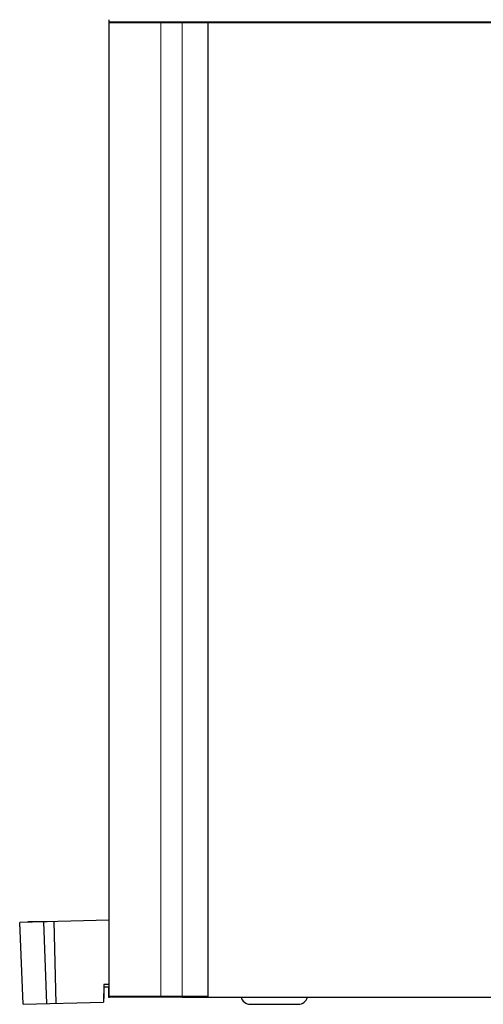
# Paper-space layout '_Right' of a CAD drawing. Header units: millimetres. Extents: x -254 to 208, y -21 to 401.
# Tile 1 of 4: x -254 to -56, y -21 to 401. Entities that reach past the tile are written whole.
import ezdxf

# ---------------------------------------------------------------- set-up
doc = ezdxf.new("R2010")
doc.units = ezdxf.units.MM

psp = doc.layouts.new('_Right')

# ---------------------------------------------------------------- linework, layer by layer
at = {"color": 7, "linetype": 'Continuous', "lineweight": 25}
for p, q in [((-215.85, 400.64), (-215.85, -17.2)), ((185.41, 399.3), (-215.85, 399.3)), ((-215.85, 399.3), (-215.85, -17.2)), ((-215.6, 399.55), (-214.99, 399.55)), ((172.31, 399.55), (-184.41, 399.55)), ((-173.49, 399.3), (-173.49, -17.2)), ((-215.85, 15.42), (-253.96, 14.52)), ((-252.52, -20.46), (-253.96, 14.52)), ((-242.3, -20.22), (-243.68, 14.76)), ((-239.39, 14.86), (-238.57, -20.13)), ((-218.01, -12.08), (-218.09, -19.65)), ((-218.02, -13.06), (-215.85, -13.03)), ((-217.99, -13.06), (-217.96, -18.06)), ((-215.92, -13.44), (-215.92, -17.45)), ((-252.52, -20.46), (-218.09, -19.65)), ((-218.07, -18.06), (-217.96, -18.06)), ((-215.92, -17.45), (-215.78, -17.45)), ((-173.49, -17.2), (-215.85, -17.2)), ((-184.41, -17.45), (172.31, -17.45)), ((-155.38, -20.5), (-134.8, -20.5))]:
    psp.add_line(p, q, dxfattribs=at)
at = {"color": 144, "linetype": 'Continuous', "lineweight": 18}
for p, q in [((-193.57, -17.2), (-193.57, 399.3)), ((-184.42, -17.2), (-184.42, 399.3)), ((-173.49, 399.48), (-173.49, 399.48))]:
    psp.add_line(p, q, dxfattribs=at)
at = {"color": 8, "linetype": 'Continuous', "lineweight": 25}
psp.add_line((-215.85, -12.05), (-218.01, -12.08), dxfattribs=at)
at = {"color": 7, "linetype": 'Continuous', "lineweight": 25}
for centre, radius, start, end in [((-193.33, 399.31), 0.241, 92.3312, 182.1554), ((-177.25, 399.36), 7.16, 178.5002, 180.4998), ((-215.42, -13.44), 0.5, 149.599, 180), ((-215.6, -17.2), 0.25, 180, 270), ((-215.6, -17.2), 0.248, 179.4214, 269.4095), ((-193.33, -17.21), 0.241, 177.8446, 267.6688), ((-177.25, -17.26), 7.16, 179.5002, 181.4998), ((-155.38, -16.5), 4, 194.021, 270), ((-134.8, -16.5), 4, 270, 346.054)]:
    psp.add_arc(centre, radius, start, end, dxfattribs=at)
for points, knots in [([(-193.34, 399.55), (-193.58, 399.55), (-194.07, 399.55), (-194.78, 399.55), (-195.49, 399.55), (-196.19, 399.55), (-196.88, 399.55), (-197.56, 399.55), (-198.23, 399.55), (-198.9, 399.55), (-199.55, 399.55), (-201.06, 399.55), (-203.34, 399.55), (-205.54, 399.55), (-207.38, 399.55), (-208.74, 399.55), (-210.18, 399.55), (-211.3, 399.55), (-212.27, 399.55), (-213.16, 399.55), (-214.01, 399.55), (-214.83, 399.55), (-215.34, 399.55), (-215.6, 399.55)], [0, 0, 0, 0, 0.02501, 0.050017, 0.075023, 0.100026, 0.125027, 0.150026, 0.175023, 0.200018, 0.22501, 0.25, 0.375081, 0.499998, 0.535141, 0.625032, 0.692446, 0.749997, 0.800016, 0.850026, 0.900027, 0.950018, 1, 1, 1, 1]), ([(-184.41, 399.55), (-184.51, 399.55), (-184.69, 399.55), (-184.97, 399.55), (-185.25, 399.55), (-185.53, 399.55), (-185.94, 399.55), (-186.49, 399.55), (-187.18, 399.55), (-187.86, 399.55), (-188.75, 399.55), (-189.6, 399.55), (-190.38, 399.55), (-191.12, 399.55), (-191.94, 399.55), (-192.52, 399.55), (-192.87, 399.55), (-193.05, 399.55), (-193.22, 399.55), (-193.31, 399.55), (-193.34, 399.55)], [0, 0, 0, 0, 0.024463, 0.048924, 0.073384, 0.097842, 0.122299, 0.183469, 0.244602, 0.308647, 0.372343, 0.500042, 0.564087, 0.627783, 0.755481, 0.877681, 0.896193, 0.938679, 0.97679, 1, 1, 1, 1]), ([(-242.14, 14.82), (-243, 14.82), (-244.56, 14.82), (-246.2, 14.82), (-248.27, 14.82), (-249.53, 14.82), (-250.54, 14.82)], [0, 0, 0, 0, 0.255243, 0.463674, 0.567881, 1, 1, 1, 1]), ([(-184.41, -17.45), (-184.52, -17.45), (-184.72, -17.45), (-185.03, -17.45), (-185.34, -17.45), (-185.65, -17.45), (-185.96, -17.45), (-186.26, -17.45), (-186.56, -17.45), (-186.86, -17.45), (-187.53, -17.45), (-188.54, -17.45), (-189.81, -17.45), (-190.96, -17.45), (-191.75, -17.45), (-192.27, -17.45), (-192.58, -17.45), (-192.86, -17.45), (-193.12, -17.45), (-193.27, -17.45), (-193.34, -17.45)], [0, 0, 0, 0, 0.027303, 0.054511, 0.081652, 0.108753, 0.135843, 0.162949, 0.190099, 0.21732, 0.24464, 0.372281, 0.500011, 0.62765, 0.755382, 0.804452, 0.853287, 0.902049, 0.9509, 1, 1, 1, 1])]:
    psp.add_open_spline(points, degree=3, knots=knots, dxfattribs=at)
at = {"color": 144, "linetype": 'Continuous', "lineweight": 18}
for points, knots in [([(-190.7, 399.48), (-190.67, 399.48), (-190.61, 399.48), (-190.5, 399.48), (-190.38, 399.48), (-190.26, 399.48), (-190.13, 399.48), (-189.99, 399.48), (-189.84, 399.48), (-189.52, 399.48), (-188.99, 399.48), (-188.16, 399.48), (-187.24, 399.48), (-186.43, 399.48), (-185.77, 399.48), (-185.28, 399.48), (-184.78, 399.48), (-184.44, 399.48), (-184.28, 399.48)], [0, 0, 0, 0, 0.030703, 0.061288, 0.091795, 0.122264, 0.152735, 0.183249, 0.213844, 0.244561, 0.372257, 0.500019, 0.627715, 0.755478, 0.816756, 0.877723, 0.938697, 1, 1, 1, 1]), ([(-173.49, 399.3), (-173.49, 399.37), (-173.49, 399.43), (-173.49, 399.52), (-173.49, 399.55), (-173.49, 399.55)], [0, 0, 0, 0, 0.5, 0.5, 1, 1, 1, 1]), ([(-193.34, -17.45), (-193.6, -17.45), (-194.11, -17.45), (-194.86, -17.45), (-195.6, -17.45), (-196.33, -17.45), (-197.06, -17.45), (-197.77, -17.45), (-198.48, -17.45), (-199.17, -17.45), (-199.86, -17.45), (-200.54, -17.45), (-201.2, -17.45), (-201.86, -17.45), (-202.51, -17.45), (-203.15, -17.45), (-203.78, -17.45), (-204.4, -17.45), (-205.01, -17.45), (-205.61, -17.45), (-206.38, -17.45), (-207.31, -17.45), (-208.37, -17.45), (-209.4, -17.45), (-210.39, -17.45), (-211.35, -17.45), (-212.27, -17.45), (-213.16, -17.45), (-214.01, -17.45), (-214.83, -17.45), (-215.34, -17.45), (-215.6, -17.45)], [0, 0, 0, 0, 0.026332, 0.052659, 0.078981, 0.105298, 0.131612, 0.157923, 0.184232, 0.210539, 0.236846, 0.263152, 0.289458, 0.315765, 0.342074, 0.368386, 0.3947, 0.421018, 0.447341, 0.473668, 0.500001, 0.550027, 0.600035, 0.65003, 0.700017, 0.749999, 0.799981, 0.849967, 0.899963, 0.949972, 1, 1, 1, 1]), ([(-173.49, -17.45), (-173.49, -17.45), (-173.49, -17.42), (-173.49, -17.33), (-173.49, -17.27), (-173.49, -17.2)], [0, 0, 0, 0, 0.5, 0.5, 1, 1, 1, 1])]:
    psp.add_open_spline(points, degree=3, knots=knots, dxfattribs=at)

doc.saveas('drawing.dxf')
